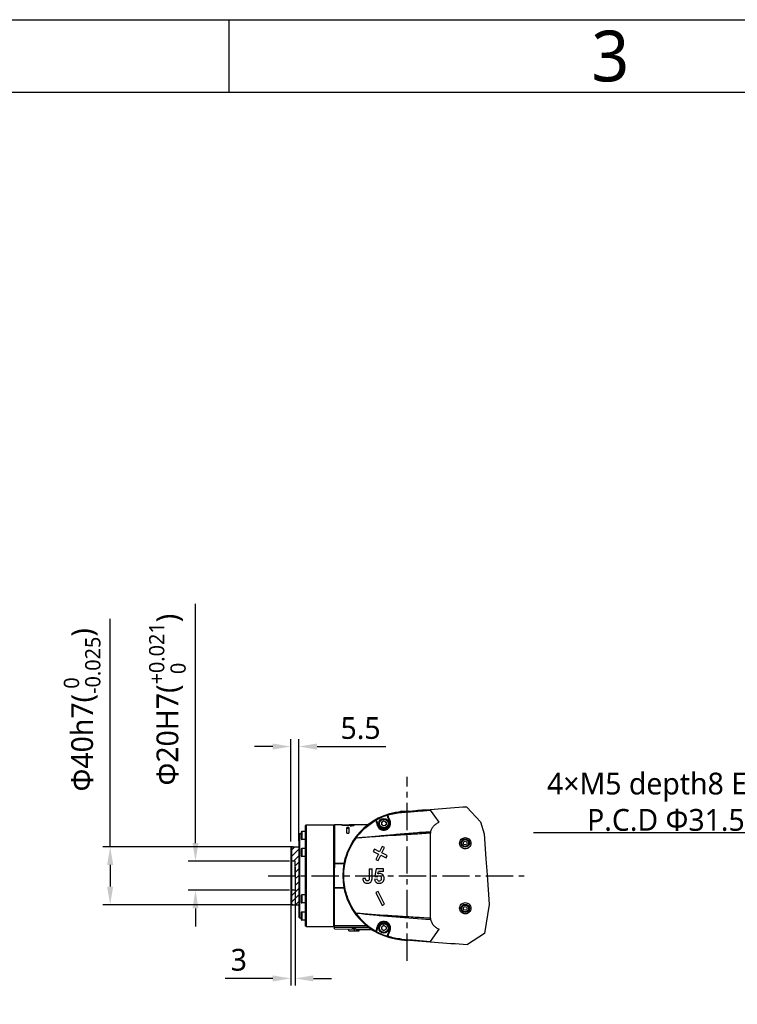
# Model space of a CAD drawing. Header units: millimetres. Extents: x 5828 to 6704, y 123 to 421.
# Tile 93 of 145: x 6374 to 6424, y 353 to 421. Entities that reach past the tile are written whole.
import ezdxf
from ezdxf import colors
from ezdxf.entities.mleader import LeaderData, LeaderLine
from ezdxf.enums import TextEntityAlignment as Align
from ezdxf.math import Vec2, Vec3

# ---------------------------------------------------------------- set-up
doc = ezdxf.new("R2010")
doc.units = ezdxf.units.MM
doc.linetypes.add('CENTER', pattern=[0.6, 0.375, -0.075, 0.075, -0.075])
for name, color, linetype in [('中心线', 7, 'Continuous'), ('外形图', 7, 'Continuous'), ('多重引线', 7, 'Continuous'), ('尺寸标注', 7, 'Continuous'), ('模板', 7, 'Continuous')]:
    doc.layers.add(name, color=color, linetype=linetype)
doc.styles.add('微软雅黑', font='msyh.ttc', dxfattribs={"height": 1.5})
doc.dimstyles.new('尺寸标注_细节_1_10比例', dxfattribs={"dimtxt": 1.5, "dimasz": 1.25, "dimexe": 0.5, "dimexo": 0.4, "dimgap": 0.5, "dimtad": 1, "dimlfac": 10, "dimdsep": 46, "dimtxsty": '微软雅黑', "dimcen": 0.09, "dimadec": 0, "dimazin": 0, "dimtp": 0.01, "dimtm": 0.01, "dimtfac": 1, "dimtofl": 0, "dimtmove": 0, "dimatfit": 3, "dimfxl": 1, "dimtolj": 1, "dimarcsym": 0})

# ---------------------------------------------------------------- blocks, each defined once
blk = doc.blocks.new('图纸页')
at = {"layer": '模板', "color": 2}
blk.add_line((6388.656, 420.623), (6388.656, 415.623), dxfattribs=at)
for points in [[(6283.656, 123.623), (6283.656, 420.623), (6703.656, 420.623), (6703.656, 123.623)], [(6308.656, 128.623), (6308.656, 415.623), (6698.656, 415.623), (6698.656, 128.623)]]:
    blk.add_lwpolyline(points, close=True, dxfattribs=at)
at = {"layer": '模板', "color": 2, "style": '微软雅黑'}
blk.add_text('3', height=3.5, dxfattribs=at).set_placement((6414.906, 418.123), align=Align.MIDDLE_CENTER)
for tag, height, p in [('编号', 4, (6669.32, 150.508)), ('当前页', 1.667, (6668.109, 141.186)), ('总页数', 1.667, (6673.318, 141.186)), ('比例', 1.667, (6628.656, 133.623))]:
    blk.add_attdef(tag, text='', height=height, dxfattribs=at).set_placement(p, align=Align.MIDDLE)
blk = doc.blocks.new('*D1130')
at = {"layer": 'Defpoints', "color": 0}
for p in [(6393.216, 362.695), (6386.35, 360.695), (6393.216, 360.695)]:
    blk.add_point(p, dxfattribs=at)
at = {"layer": '尺寸标注', "color": 0, "lineweight": -2}
for p, q in [((6386.35, 363.945), (6386.35, 380.41)), ((6392.816, 362.695), (6385.85, 362.695)), ((6392.816, 360.695), (6385.85, 360.695)), ((6386.35, 359.445), (6386.35, 358.195))]:
    blk.add_line(p, q, dxfattribs=at)
at = {"layer": '尺寸标注', "color": 0}
for points in [[(6386.141, 363.945), (6386.558, 363.945), (6386.35, 362.695)], [(6386.558, 359.445), (6386.141, 359.445), (6386.35, 360.695)]]:
    blk.add_solid(points, dxfattribs=at)
at = {"layer": '尺寸标注', "color": 0, "insert": (6384.416, 373.818), "char_height": 1.5, "attachment_point": 5, "rotation": 90, "style": '微软雅黑'}
blk.add_mtext('\\A1;\\A1;Φ20H7({\\H0.7x;\\S+0.021^   0;})', dxfattribs=at)
blk = doc.blocks.new('*D1131')
at = {"layer": 'Defpoints', "color": 0}
for p in [(6393.466, 363.695), (6380.477, 359.695), (6393.466, 359.695)]:
    blk.add_point(p, dxfattribs=at)
at = {"layer": '尺寸标注', "color": 0, "lineweight": -2}
for p, q in [((6380.477, 363.695), (6380.477, 379.37)), ((6393.066, 363.695), (6379.977, 363.695)), ((6380.477, 362.445), (6380.477, 360.945)), ((6393.066, 359.695), (6379.977, 359.695))]:
    blk.add_line(p, q, dxfattribs=at)
at = {"layer": '尺寸标注', "color": 0}
for points in [[(6380.685, 362.445), (6380.268, 362.445), (6380.477, 363.695)], [(6380.268, 360.945), (6380.685, 360.945), (6380.477, 359.695)]]:
    blk.add_solid(points, dxfattribs=at)
at = {"layer": '尺寸标注', "color": 0, "insert": (6378.546, 373.117), "char_height": 1.5, "attachment_point": 5, "rotation": 90, "style": '微软雅黑'}
blk.add_mtext('\\A1;\\A1;Φ40h7({\\H0.7x;\\S 0^ -0.025;})', dxfattribs=at)
blk = doc.blocks.new('*D1132')
at = {"layer": 'Defpoints', "color": 0}
for p in [(6392.916, 362.695), (6393.216, 362.695), (6393.216, 354.629)]:
    blk.add_point(p, dxfattribs=at)
at = {"layer": '尺寸标注', "color": 0, "lineweight": -2}
for p, q in [((6392.916, 362.295), (6392.916, 354.129)), ((6393.216, 362.295), (6393.216, 354.129)), ((6391.666, 354.629), (6388.392, 354.629)), ((6394.466, 354.629), (6395.716, 354.629))]:
    blk.add_line(p, q, dxfattribs=at)
at = {"layer": '尺寸标注', "color": 0}
for points in [[(6391.666, 354.42), (6391.666, 354.837), (6392.916, 354.629)], [(6394.466, 354.837), (6394.466, 354.42), (6393.216, 354.629)]]:
    blk.add_solid(points, dxfattribs=at)
at = {"layer": '尺寸标注', "color": 0, "insert": (6389.331, 355.904), "char_height": 1.5, "attachment_point": 5, "style": '微软雅黑'}
blk.add_mtext('\\A1;3', dxfattribs=at)
blk = doc.blocks.new('*D1133')
at = {"layer": 'Defpoints', "color": 0}
for p in [(6393.466, 370.589), (6392.916, 363.645), (6393.466, 363.695)]:
    blk.add_point(p, dxfattribs=at)
at = {"layer": '尺寸标注', "color": 0, "lineweight": -2}
for p, q in [((6392.916, 364.045), (6392.916, 371.089)), ((6393.466, 364.095), (6393.466, 371.089)), ((6391.666, 370.589), (6390.416, 370.589)), ((6394.716, 370.589), (6399.458, 370.589))]:
    blk.add_line(p, q, dxfattribs=at)
at = {"layer": '尺寸标注', "color": 0}
for points in [[(6391.666, 370.381), (6391.666, 370.798), (6392.916, 370.589)], [(6394.716, 370.798), (6394.716, 370.381), (6393.466, 370.589)]]:
    blk.add_solid(points, dxfattribs=at)
at = {"layer": '尺寸标注', "color": 0, "insert": (6397.712, 371.852), "char_height": 1.5, "attachment_point": 5, "style": '微软雅黑'}
blk.add_mtext('\\A1;5.5', dxfattribs=at)

msp = doc.modelspace()

# ---------------------------------------------------------------- hatches: boundary and pattern name
at = {"layer": '外形图'}
h = msp.add_hatch(dxfattribs=at)
h.set_pattern_fill('ANSI31', color=256, scale=0.1)
h.set_pattern_definition([(45, (6191.7738, 195.50206), (-0.2245064, 0.2245064), [])])
h.paths.add_polyline_path([(6392.9658, 359.6952), (6393.4658, 359.6952), (6393.4658, 363.6952), (6392.9658, 363.6952), (6392.9658, 362.6952), (6393.2158, 362.6952), (6393.2158, 361.6952), (6393.2158, 360.6952), (6392.9658, 360.6952)])
h.paths.add_polyline_path([(6392.9158, 362.6952), (6392.9658, 362.6952), (6392.9658, 363.6952), (6392.9158, 363.6452)])
h.paths.add_polyline_path([(6392.9158, 359.7452), (6392.9658, 359.6952), (6392.9658, 360.6952), (6392.9158, 360.6952)])

# ---------------------------------------------------------------- linework, layer by layer
at = {"layer": '中心线', "linetype": 'CENTER', "ltscale": 5}
for p, q in [((6400.9158, 355.8417), (6400.9158, 368.4949)), ((6391.3468, 361.6952), (6408.9891, 361.6952))]:
    msp.add_line(p, q, dxfattribs=at)
at = {"layer": '外形图', "color": 7, "linetype": 'Continuous'}
for p, q in [((6400.5141, 366.1452), (6401.02, 366.1452)), ((6400.9823, 366.1425), (6400.5301, 366.1034)), ((6400.5301, 366.1034), (6400.5322, 366.0802)), ((6400.5323, 366.078), (6400.5333, 366.0673)), ((6400.9141, 366.1366), (6400.9141, 366.1452)), ((6400.9175, 366.1369), (6400.9175, 366.1452)), ((6403.1256, 365.3836), (6402.5268, 366.2131)), ((6402.7126, 365.9557), (6402.5268, 366.2131)), ((6398.9399, 365.1584), (6398.8288, 365.4638)), ((6399.3158, 365.4685), (6399.1658, 365.3818)), ((6399.1658, 365.2086), (6399.1658, 365.3818)), ((6399.4658, 365.3818), (6399.3158, 365.4685)), ((6399.4658, 365.3818), (6399.4658, 365.2086)), ((6399.5584, 365.7982), (6399.6917, 365.4321)), ((6399.6917, 365.4321), (6399.7098, 365.4387)), ((6393.6158, 364.6915), (6393.6158, 364.2415)), ((6393.6658, 364.7415), (6393.6658, 364.1915)), ((6393.9158, 364.7415), (6393.6658, 364.7415)), ((6393.9158, 365.1432), (6393.9241, 365.1522)), ((6393.9158, 364.2174), (6393.9158, 365.1432)), ((6393.9382, 365.1674), (6393.9408, 365.1702)), ((6393.9408, 365.1702), (6393.9658, 365.1952)), ((6393.9658, 365.1952), (6393.9658, 358.1952)), ((6393.9658, 365.1952), (6395.8658, 365.1952)), ((6395.8658, 358.1952), (6395.8658, 365.1952)), ((6395.9158, 365.1452), (6395.8658, 365.1952)), ((6395.9158, 365.1952), (6395.9158, 362.2485)), ((6396.4168, 365.1952), (6395.9158, 365.1952)), ((6396.4168, 365.1869), (6396.4168, 365.1945)), ((6396.4168, 365.1945), (6396.9516, 365.1945)), ((6396.4168, 365.1869), (6396.9638, 365.1869)), ((6396.7658, 364.6163), (6396.7658, 365.0238)), ((6396.9148, 365.0238), (6396.7658, 365.0238)), ((6396.7667, 364.9709), (6396.9139, 364.9709)), ((6396.9148, 365.0238), (6396.9148, 364.6163)), ((6396.9516, 365.1869), (6396.9516, 365.1945)), ((6396.9638, 365.1945), (6396.9516, 365.1945)), ((6397.087, 365.1426), (6397.0868, 365.1686)), ((6397.1138, 365.1941), (6397.0991, 365.1942)), ((6397.1137, 365.185), (6397.1138, 365.1941)), ((6398.2262, 365.1952), (6397.1318, 365.1952)), ((6397.1324, 365.1449), (6397.1318, 365.1781)), ((6398.9252, 365.1531), (6398.9399, 365.1584)), ((6399.1658, 365.2086), (6399.3158, 365.122)), ((6399.3158, 365.122), (6399.4658, 365.2086)), ((6393.4658, 364.5452), (6393.5158, 364.5952)), ((6393.4658, 364.5452), (6393.4658, 358.8452)), ((6393.5158, 364.5952), (6393.5158, 358.7952)), ((6393.5158, 364.5952), (6393.6158, 364.5952)), ((6393.9158, 364.1915), (6393.6658, 364.1915)), ((6393.9158, 359.1789), (6393.9158, 364.2115)), ((6396.7658, 364.6163), (6396.9148, 364.6163)), ((6402.5158, 358.7648), (6402.5158, 364.6264)), ((6392.9158, 363.6452), (6392.9658, 363.6952)), ((6392.9158, 363.6452), (6392.9158, 359.7452)), ((6392.9658, 363.6952), (6392.9658, 359.6952)), ((6392.9658, 363.6952), (6393.4658, 363.6952)), ((6393.6158, 363.5202), (6393.6158, 363.0702)), ((6393.6658, 363.5702), (6393.6658, 363.0202)), ((6393.9158, 363.5702), (6393.6658, 363.5702)), ((6398.6623, 363.5213), (6398.5862, 363.3653)), ((6398.5862, 363.3653), (6398.9501, 363.1878)), ((6399.0262, 363.3438), (6398.6623, 363.5213)), ((6399.2037, 363.7077), (6399.0262, 363.3438)), ((6399.1821, 363.2677), (6399.3596, 363.6316)), ((6399.3596, 363.6316), (6399.2037, 363.7077)), ((6393.9158, 363.0202), (6393.6658, 363.0202)), ((6398.9501, 363.1878), (6398.7726, 362.824)), ((6398.7726, 362.824), (6398.9286, 362.7479)), ((6398.9286, 362.7479), (6399.1061, 363.1118)), ((6399.1061, 363.1118), (6399.47, 362.9343)), ((6399.546, 363.0902), (6399.1821, 363.2677)), ((6399.47, 362.9343), (6399.546, 363.0902)), ((6396.5558, 362.5379), (6395.9158, 362.5379)), ((6396.5558, 362.5138), (6395.9158, 362.5138)), ((6395.9158, 361.142), (6395.9158, 362.2485)), ((6396.5558, 362.5138), (6396.5558, 362.5379)), ((6398.3043, 362.1746), (6398.3043, 361.6952)), ((6398.3043, 362.1746), (6398.5021, 362.1746)), ((6398.5021, 361.6952), (6398.5021, 362.1746)), ((6398.7936, 362.1612), (6398.7059, 361.6952)), ((6399.2922, 362.1612), (6398.7936, 362.1612)), ((6398.9072, 361.8178), (6398.9367, 361.9848)), ((6399.2922, 361.9848), (6398.9367, 361.9848)), ((6399.2922, 361.9848), (6399.2922, 362.1612)), ((6398.0601, 361.5167), (6397.873, 361.4952)), ((6398.3043, 361.6952), (6398.3043, 361.5395)), ((6398.3052, 361.5395), (6398.3043, 361.5395)), ((6398.5021, 361.5522), (6398.5021, 361.6952)), ((6398.8623, 361.4637), (6398.6745, 361.4443)), ((6398.7059, 361.6952), (6398.6973, 361.6495)), ((6398.6973, 361.6495), (6398.8502, 361.6274)), ((6399.3298, 361.5938), (6399.2942, 361.6952)), ((6395.9158, 358.0317), (6395.9158, 361.142)), ((6395.9158, 360.8767), (6396.5558, 360.8767)), ((6395.9158, 360.8526), (6396.5558, 360.8526)), ((6396.5558, 360.8526), (6396.5558, 360.8767)), ((6398.9286, 360.6182), (6398.7726, 360.5421)), ((6399.3596, 359.7344), (6398.9286, 360.6182)), ((6393.6158, 360.3202), (6393.6158, 359.8702)), ((6393.6658, 360.3702), (6393.6658, 359.8202)), ((6393.9158, 360.3702), (6393.6658, 360.3702)), ((6398.7726, 360.5421), (6399.2037, 359.6584)), ((6392.9158, 359.7452), (6392.9658, 359.6952)), ((6392.9658, 359.6952), (6393.4658, 359.6952)), ((6393.9158, 359.8202), (6393.6658, 359.8202)), ((6399.2037, 359.6584), (6399.3596, 359.7344)), ((6393.4658, 358.8452), (6393.5158, 358.7952)), ((6393.5158, 358.7952), (6393.6158, 358.7952)), ((6393.6158, 359.149), (6393.6158, 358.699)), ((6393.6658, 359.199), (6393.6658, 358.649)), ((6393.9158, 359.199), (6393.6658, 359.199)), ((6393.9158, 358.649), (6393.6658, 358.649)), ((6393.9158, 358.2473), (6393.9158, 359.1731)), ((6393.9232, 358.2392), (6393.9158, 358.2472)), ((6393.9408, 358.2202), (6393.9344, 358.2271)), ((6393.9658, 358.1952), (6393.9408, 358.2202)), ((6393.9658, 358.1952), (6395.8658, 358.1952)), ((6395.9158, 358.2452), (6395.8658, 358.1952)), ((6395.9158, 358.1477), (6398.2799, 358.155)), ((6398.3623, 358.0872), (6395.9158, 358.1299)), ((6395.9158, 358.0317), (6397.1102, 358.0108)), ((6396.9158, 357.8966), (6396.9158, 358.0142)), ((6396.921, 357.8952), (6396.9786, 357.8952)), ((6397.0908, 357.8952), (6397.4408, 357.8952)), ((6397.2639, 357.9095), (6397.2658, 357.9098)), ((6397.2639, 357.9095), (6397.2658, 357.9098)), ((6397.2658, 358.0107), (6397.2658, 357.9098)), ((6397.2658, 357.9098), (6397.2677, 357.9095)), ((6397.2658, 357.9098), (6397.2677, 357.9095)), ((6397.4068, 358.0057), (6398.519, 357.9862)), ((6397.553, 357.8952), (6397.6106, 357.8952)), ((6397.6158, 357.8966), (6397.6158, 358.002)), ((6398.8288, 357.9267), (6398.9399, 358.2321)), ((6398.9399, 358.2321), (6398.9252, 358.2374)), ((6399.3158, 358.2685), (6399.1658, 358.1818)), ((6399.1658, 358.0086), (6399.1658, 358.1818)), ((6399.1658, 358.0086), (6399.3158, 357.922)), ((6399.4658, 358.1818), (6399.3158, 358.2685)), ((6399.3158, 357.922), (6399.4658, 358.0086)), ((6399.4658, 358.1818), (6399.4658, 358.0086)), ((6399.6917, 357.9584), (6399.5584, 357.5923)), ((6399.7098, 357.9518), (6399.6917, 357.9584)), ((6402.5268, 357.1774), (6403.1256, 358.0068)), ((6400.5301, 357.2871), (6400.5322, 357.3103)), ((6400.5301, 357.2871), (6400.9823, 357.248)), ((6400.5323, 357.3125), (6400.5333, 357.3232))]:
    msp.add_line(p, q, dxfattribs=at)
at = {"layer": '外形图'}
for p, q in [((6393.2158, 362.6952), (6392.9158, 362.6952)), ((6393.2158, 361.6952), (6393.2158, 362.6952)), ((6393.2158, 361.6952), (6393.2158, 360.6952)), ((6393.2158, 360.6952), (6392.9158, 360.6952))]:
    msp.add_line(p, q, dxfattribs=at)
msp.add_lwpolyline([(6405.0317, 366.4262), (6405.9767, 365.4004), (6406.2212, 364.575), (6406.3435, 362.863), (6406.4219, 361.7653), (6406.5684, 359.7147), (6406.2518, 357.7271), (6405.0665, 356.9619)], dxfattribs=at)
at = {"layer": '外形图', "color": 7, "linetype": 'Continuous'}
for centre, radius in [((6399.3158, 365.2952), 0.35), ((6399.3158, 365.2952), 0.3), ((6404.9157, 363.9463), 0.2872), ((6404.9158, 363.9452), 0.2851), ((6404.9158, 363.9452), 0.2352), ((6404.9158, 363.9452), 0.125), ((6404.9157, 359.4442), 0.2872), ((6404.9158, 359.4452), 0.2851), ((6404.9158, 359.4452), 0.2352), ((6404.9158, 359.4452), 0.125), ((6399.3158, 358.0952), 0.35), ((6399.3158, 358.0952), 0.3)]:
    msp.add_circle(centre, radius, dxfattribs=at)
for centre, radius, start, end in [((6400.9158, 361.6952), 4.425, 95, 265), ((6400.9158, 361.6952), 4.4017, 95, 265), ((6400.9158, 361.6952), 4.3995, 95, 265), ((6400.9104, 361.7028), 4.3807, 94.938773, 116.970437), ((6400.5141, 366.0452), 0.1, 89.999411, 156.714359), ((6419.5967, 147.6176), 219.2929, 93.808251, 94.987376), ((6418.8168, 154.7361), 212.1206, 94.404589, 94.944699), ((6400.9121, 361.6994), 4.3845, 116.970221, 143.835663), ((6400.9185, 361.7204), 4.3603, 117.167507, 119.755869), ((6398.7747, 365.4703), 0.0409, 65.535493, 119.76122), ((6399.5374, 365.94), 0.8953, 209.019435, 209.260703), ((6422.0479, 372.539), 24.3313, 196.810012, 197.646251), ((6422.327, 372.5876), 24.5543, 196.865572, 197.361505), ((6400.9817, 361.5945), 4.5013, 109.451509, 117.152112), ((6399.3158, 365.2952), 0.4, 200, 20), ((6399.3158, 365.2952), 0.15, 120, 160.002373), ((6399.3158, 365.2952), 0.15, 19.997627, 100.002373), ((6400.9812, 361.5989), 4.4969, 108.08047, 109.463562), ((6377.5323, 356.3077), 23.9837, 22.37792, 23.309908), ((6399.8669, 365.9514), 0.2928, 195.446618, 196.007201), ((6400.1552, 366.0342), 0.5926, 196.009981, 196.522005), ((6393.6658, 364.6915), 0.05, 90, 180), ((6391.398, 367.5032), 3.4508, 317.056004, 317.400807), ((6396.9802, 345.3465), 19.848, 89.656944, 90.047413), ((6397.0728, 360.245), 4.9492, 89.153711, 89.525886), ((6426.8012, 373.9858), 29.242, 197.360195, 197.581135), ((6399.3158, 365.2952), 0.15, 199.997627, 280.002373), ((6399.3158, 365.2952), 0.15, 300, 340.002373), ((6419.2387, 365.746), 16.7604, 183.523148, 183.832644), ((6424.041, 366.3538), 21.5762, 184.35019, 184.590503), ((6393.6658, 364.2415), 0.05, 180, 270), ((6400.9157, 361.6966), 4.389, 143.833337, 163.232421), ((6400.9313, 361.6846), 4.3946, 143.825156, 163.144171), ((6393.6658, 363.5202), 0.05, 90, 180), ((6393.6658, 363.0702), 0.05, 180, 270), ((6400.9202, 361.6953), 4.3938, 163.231658, 196.768446), ((6400.8965, 361.695), 4.3583, 163.142283, 179.996616), ((6400.4948, 361.6866), 4.0299, 161.48501, 167.805405), ((6400.5083, 361.6823), 4.044, 161.338562, 161.487324), ((6400.9011, 361.6961), 4.3629, 180.011829, 196.556413), ((6400.4877, 361.702), 4.0225, 192.189278, 198.266159), ((6393.6658, 360.3202), 0.05, 90, 180), ((6400.5086, 361.7083), 4.0444, 198.258026, 198.659512), ((6400.9155, 361.6938), 4.3888, 196.767053, 216.16701), ((6400.9074, 361.6977), 4.3693, 196.552466, 196.832841), ((6400.9345, 361.7075), 4.3981, 196.853152, 216.167483), ((6393.6658, 359.8702), 0.05, 180, 270), ((6393.6658, 359.149), 0.05, 90, 180), ((6393.6658, 358.699), 0.05, 180, 270), ((6400.9121, 361.691), 4.3844, 216.164035, 243.028211), ((6400.912, 361.6867), 4.3676, 216.12084, 240.425191), ((6419.2408, 357.6443), 16.7625, 176.167167, 176.476615), ((6420.6838, 357.5516), 18.1902, 176.180063, 176.465404), ((6391.6808, 356.1495), 3.0652, 42.655035, 42.980744), ((6397.1374, 359.3392), 1.4465, 261.188481, 262.064175), ((6397.1388, 359.3558), 1.4632, 262.097335, 262.528298), ((6397.1162, 359.178), 1.2839, 262.497582, 263.879128), ((6397.4152, 359.1793), 1.2853, 276.122471, 277.502574), ((6397.3988, 359.3087), 1.4157, 277.478196, 278.523297), ((6397.3716, 359.4878), 1.5968, 278.533742, 278.795388), ((6400.9301, 361.6902), 4.3836, 240.242093, 242.814852), ((6398.7747, 357.9202), 0.0409, 240.239017, 294.473837), ((6399.3936, 357.5307), 0.7307, 150.713892, 151.009709), ((6422.4179, 350.7366), 24.7187, 162.359869, 163.183009), ((6421.4569, 351.0703), 23.6441, 162.627826, 163.14296), ((6426.0793, 349.6304), 28.4856, 162.412901, 162.639819), ((6399.3158, 358.0952), 0.4, 340, 160), ((6399.3158, 358.0952), 0.15, 120, 160.002373), ((6399.3158, 358.0952), 0.15, 199.997627, 280.002373), ((6399.3158, 358.0952), 0.15, 19.997627, 100.002373), ((6399.3158, 358.0952), 0.15, 300, 340.002373), ((6376.6176, 367.4681), 24.9762, 336.70861, 337.603562), ((6400.9104, 361.6877), 4.3807, 243.027842, 265.061056), ((6400.9723, 361.7753), 4.4785, 242.832571, 250.644854), ((6400.9919, 361.8285), 4.5353, 250.633723, 251.92003), ((6399.8734, 357.4372), 0.2995, 163.968655, 164.551612), ((6400.1622, 357.3543), 0.5999, 163.480364, 163.971768), ((6419.6054, 575.8814), 219.4017, 265.01282, 266.200457), ((6422.1138, 617.6483), 261.2063, 265.260905, 265.699541), ((6418.8907, 569.5576), 213.0268, 265.05645, 265.594262)]:
    msp.add_arc(centre, radius, start, end, dxfattribs=at)
for points, knots in [([(6399.587, 365.8656), (6399.7407, 365.9139), (6400.053, 365.9966), (6400.3729, 366.0401), (6400.5333, 366.0555)], [0, 0, 0, 0, 0.5000191, 1, 1, 1, 1]), ([(6400.5333, 366.0555), (6400.5332, 366.0583), (6400.5335, 366.062), (6400.5327, 366.0663), (6400.5333, 366.0673)], [0, 0, 0, 0, 0.7096318, 1, 1, 1, 1]), ([(6400.5333, 366.0555), (6400.6992, 366.071), (6401.0316, 366.0956), (6401.5299, 366.1362), (6402.0283, 366.1749), (6402.3607, 366.2004), (6402.5268, 366.2131)], [0, 0, 0, 0, 0.2499899, 0.499984, 0.74999, 1, 1, 1, 1]), ([(6402.5268, 366.2131), (6402.5266, 366.2171), (6402.5268, 366.2227), (6402.5256, 366.2287), (6402.5262, 366.2302)], [0, 0, 0, 0, 0.7121067, 1, 1, 1, 1]), ([(6397.384, 364.2785), (6397.5654, 364.5276), (6397.9833, 364.9878), (6398.4881, 365.3506), (6398.7563, 365.5024)], [0, 0, 0, 0, 0.4999759, 1, 1, 1, 1]), ([(6398.8615, 365.1632), (6398.8692, 365.1364), (6398.8917, 365.0842), (6398.955, 364.9873), (6399.0717, 364.8845), (6399.2589, 364.8219), (6399.4678, 364.8431), (6399.6494, 364.9554), (6399.7929, 365.1718), (6399.7924, 365.3784), (6399.7466, 365.4853)], [0, 0, 0, 0, 0.0555272, 0.1121864, 0.2300401, 0.3575446, 0.4947294, 0.6348414, 0.7681115, 1, 1, 1, 1]), ([(6399.7098, 365.4387), (6399.7292, 365.3925), (6399.7519, 365.2878), (6399.724, 365.122), (6399.6243, 364.9692), (6399.4619, 364.8696), (6399.2755, 364.8508), (6399.1094, 364.9071), (6398.9878, 365.0139), (6398.9398, 365.1061), (6398.9252, 365.1531)], [0, 0, 0, 0, 0.1120631, 0.2337626, 0.3671678, 0.5081165, 0.6458354, 0.7730118, 0.8898201, 1, 1, 1, 1]), ([(6399.5537, 365.836), (6399.555, 365.8389), (6399.5626, 365.852), (6399.5759, 365.8614), (6399.587, 365.8656)], [0, 0, 0, 0, 0.213225, 1, 1, 1, 1]), ([(6399.7466, 365.4853), (6399.7177, 365.5507), (6399.6684, 365.6791), (6399.6123, 365.8047), (6399.587, 365.8656)], [0, 0, 0, 0, 0.5198258, 1, 1, 1, 1]), ([(6399.7466, 365.4854), (6399.7353, 365.481), (6399.7167, 365.47), (6399.7073, 365.4473), (6399.7098, 365.4387)], [0, 0, 0, 0, 0.574007, 1, 1, 1, 1]), ([(6402.5276, 364.7173), (6402.5501, 364.7881), (6402.6047, 364.9287), (6402.7364, 365.1174), (6402.9111, 365.2747), (6403.0496, 365.3567), (6403.1256, 365.3836)], [0, 0, 0, 0, 0.2409515, 0.4861365, 0.7385999, 1, 1, 1, 1]), ([(6396.9638, 365.1869), (6396.9869, 365.1869), (6397.0319, 365.1866), (6397.0769, 365.1863), (6397.0988, 365.1851)], [0, 0, 0, 0, 0.5131105, 1, 1, 1, 1]), ([(6397.0868, 365.1686), (6397.0701, 365.1673), (6397.0357, 365.1664), (6397.0014, 365.166), (6396.9838, 365.1659)], [0, 0, 0, 0, 0.4877628, 1, 1, 1, 1]), ([(6396.9838, 365.1659), (6396.9853, 365.1641), (6396.9918, 365.1562), (6396.9976, 365.1478), (6397.0018, 365.1411)], [0, 0, 0, 0, 0.2316895, 1, 1, 1, 1]), ([(6397.0018, 365.1411), (6397.0123, 365.1411), (6397.0537, 365.1413), (6397.095, 365.1425), (6397.1259, 365.1444)], [0, 0, 0, 0, 0.2539237, 1, 1, 1, 1]), ([(6397.1318, 365.1781), (6397.1318, 365.1769), (6397.1276, 365.1742), (6397.1193, 365.1725), (6397.1047, 365.1701), (6397.0933, 365.1691), (6397.0868, 365.1686)], [0, 0, 0, 0, 0.0750504, 0.2615813, 0.5782812, 1, 1, 1, 1]), ([(6397.0988, 365.1851), (6397.1076, 365.1846), (6397.1183, 365.1836), (6397.1297, 365.1813), (6397.1318, 365.179), (6397.1318, 365.1781)], [0, 0, 0, 0, 0.7636191, 0.9263435, 1, 1, 1, 1]), ([(6397.1259, 365.1444), (6397.1484, 365.1458), (6397.1802, 365.1484), (6397.2193, 365.1542), (6397.2414, 365.1586), (6397.2582, 365.1635), (6397.2699, 365.1682), (6397.2778, 365.1737), (6397.2778, 365.1775)], [0, 0, 0, 0, 0.4270376, 0.603908, 0.7470144, 0.8543945, 0.9281177, 1, 1, 1, 1]), ([(6397.2778, 365.1775), (6397.2778, 365.1788), (6397.2763, 365.182), (6397.2704, 365.1849), (6397.2611, 365.1874), (6397.247, 365.1894), (6397.2282, 365.1911), (6397.1939, 365.1928), (6397.1659, 365.1934), (6397.1459, 365.1937)], [0, 0, 0, 0, 0.0280235, 0.070255, 0.1397167, 0.2428771, 0.3826744, 0.5582981, 1, 1, 1, 1]), ([(6402.51, 364.7161), (6402.1167, 364.6886), (6401.3318, 364.6266), (6400.1621, 364.5255), (6399.0216, 364.423), (6398.2728, 364.3534), (6397.9089, 364.3224)], [0, 0, 0, 0, 0.2560817, 0.5114594, 0.7627259, 1, 1, 1, 1]), ([(6398.8615, 365.1632), (6398.8736, 365.1684), (6398.8966, 365.1735), (6398.9213, 365.162), (6398.9252, 365.1531)], [0, 0, 0, 0, 0.575155, 1, 1, 1, 1]), ([(6402.51, 364.7161), (6402.5128, 364.7163), (6402.5184, 364.717), (6402.5242, 364.7165), (6402.5269, 364.7171)], [0, 0, 0, 0, 0.4998255, 1, 1, 1, 1]), ([(6393.9408, 364.1524), (6393.9408, 364.1656), (6393.9379, 364.1899), (6393.924, 364.2106), (6393.9158, 364.2174)], [0, 0, 0, 0, 0.5526293, 1, 1, 1, 1]), ([(6393.9158, 364.0493), (6393.9232, 364.0669), (6393.9352, 364.1005), (6393.9408, 364.136), (6393.9408, 364.1524)], [0, 0, 0, 0, 0.5369321, 1, 1, 1, 1]), ([(6397.3839, 364.2785), (6397.3824, 364.2796), (6397.3785, 364.2823), (6397.3748, 364.2853), (6397.3724, 364.2867)], [0, 0, 0, 0, 0.4047397, 1, 1, 1, 1]), ([(6397.9089, 364.3224), (6397.8635, 364.3187), (6397.6886, 364.3041), (6397.5136, 364.2894), (6397.384, 364.2785)], [0, 0, 0, 0, 0.2591686, 1, 1, 1, 1]), ([(6402.5158, 364.6257), (6402.3189, 364.6128), (6401.9253, 364.5864), (6401.3349, 364.5496), (6400.7455, 364.5141), (6399.6033, 364.4427), (6398.6576, 364.3813), (6397.9087, 364.3224)], [0, 0, 0, 0, 0.1281927, 0.2563445, 0.3843276, 0.5118544, 1, 1, 1, 1]), ([(6402.534, 364.627), (6402.5311, 364.6262), (6402.5248, 364.6267), (6402.5188, 364.6259), (6402.5158, 364.6257)], [0, 0, 0, 0, 0.5002402, 1, 1, 1, 1]), ([(6404.5305, 363.9309), (6404.5304, 363.981), (6404.5502, 364.0825), (6404.6364, 364.2107), (6404.7655, 364.2967), (6404.918, 364.3268), (6405.0703, 364.2964), (6405.199, 364.2103), (6405.2849, 364.0822), (6405.3046, 363.981), (6405.3046, 363.9309)], [0, 0, 0, 0, 0.1245001, 0.2492901, 0.3746861, 0.5004214, 0.6260203, 0.751079, 0.875602, 1, 1, 1, 1]), ([(6404.6285, 363.9452), (6404.6281, 363.9421), (6404.6152, 363.9382), (6404.5969, 363.9345), (6404.5656, 363.9317), (6404.5429, 363.931), (6404.5305, 363.9309)], [0, 0, 0, 0, 0.0951745, 0.3120283, 0.628222, 1, 1, 1, 1]), ([(6405.3046, 363.9309), (6405.3045, 363.881), (6405.2842, 363.78), (6405.1979, 363.6524), (6405.0691, 363.567), (6404.9172, 363.5371), (6404.7655, 363.5672), (6404.6369, 363.6527), (6404.5509, 363.7802), (6404.5306, 363.8811), (6404.5305, 363.9309)], [0, 0, 0, 0, 0.1244701, 0.2493682, 0.3747562, 0.5003263, 0.6258047, 0.7509474, 0.875629, 1, 1, 1, 1]), ([(6405.2029, 363.9452), (6405.203, 363.9441), (6405.206, 363.9416), (6405.216, 363.9379), (6405.2368, 363.9342), (6405.2679, 363.9316), (6405.2918, 363.9309), (6405.3046, 363.9309)], [0, 0, 0, 0, 0.0344172, 0.0975427, 0.3153104, 0.6314859, 1, 1, 1, 1]), ([(6393.9408, 361.6953), (6393.9408, 361.7057), (6393.9387, 361.7464), (6393.928, 361.7865), (6393.9158, 361.8141)], [0, 0, 0, 0, 0.2579907, 1, 1, 1, 1]), ([(6393.9158, 361.5764), (6393.9198, 361.5854), (6393.9344, 361.6233), (6393.9408, 361.6644), (6393.9408, 361.6953)], [0, 0, 0, 0, 0.2410877, 1, 1, 1, 1]), ([(6397.873, 361.4952), (6397.873, 361.4494), (6397.8815, 361.3799), (6397.918, 361.2955), (6397.9751, 361.2253), (6398.0588, 361.1851), (6398.1459, 361.1743), (6398.2333, 361.1741), (6398.3217, 361.1916), (6398.3975, 361.2389), (6398.4587, 361.3056), (6398.503, 361.4146), (6398.5021, 361.5064), (6398.5021, 361.5522)], [0, 0, 0, 0, 0.1279369, 0.1917289, 0.2547071, 0.377154, 0.4382499, 0.4993667, 0.6214693, 0.6832899, 0.7457745, 0.871908, 1, 1, 1, 1]), ([(6398.3043, 361.5395), (6398.3043, 361.518), (6398.3059, 361.4755), (6398.3007, 361.4212), (6398.28, 361.3835), (6398.2561, 361.3625), (6398.2278, 361.3495), (6398.1873, 361.341), (6398.1349, 361.3515), (6398.0915, 361.3836), (6398.0704, 361.4208), (6398.0609, 361.4629), (6398.0609, 361.4952), (6398.0601, 361.5167)], [0, 0, 0, 0, 0.1276382, 0.2543685, 0.3170476, 0.3787655, 0.4399446, 0.5008032, 0.6220105, 0.7454321, 0.8086274, 0.8723768, 1, 1, 1, 1]), ([(6398.6745, 361.4443), (6398.6803, 361.3997), (6398.703, 361.3335), (6398.7578, 361.2614), (6398.8287, 361.2054), (6398.9377, 361.1709), (6399.0504, 361.1737), (6399.1365, 361.198), (6399.215, 361.2418), (6399.2913, 361.3283), (6399.3374, 361.4573), (6399.3379, 361.5495), (6399.3298, 361.5938)], [0, 0, 0, 0, 0.1257675, 0.1886933, 0.2513565, 0.3753842, 0.4993443, 0.5616049, 0.6238621, 0.7485419, 0.8740671, 1, 1, 1, 1]), ([(6398.8502, 361.6274), (6398.8648, 361.6435), (6398.8973, 361.6729), (6398.9381, 361.6907), (6398.9592, 361.6952)], [0, 0, 0, 0, 0.5014321, 1, 1, 1, 1]), ([(6398.9566, 361.3335), (6398.9305, 361.3428), (6398.8834, 361.3804), (6398.8658, 361.4359), (6398.8623, 361.4637)], [0, 0, 0, 0, 0.4970098, 1, 1, 1, 1]), ([(6399.2484, 361.7576), (6399.2063, 361.8018), (6399.1185, 361.8488), (6398.9943, 361.8515), (6398.9347, 361.8316), (6398.9072, 361.8178)], [0, 0, 0, 0, 0.4981373, 0.7489825, 1, 1, 1, 1]), ([(6399.0306, 361.6952), (6399.0523, 361.6903), (6399.0941, 361.6687), (6399.1318, 361.6101), (6399.1437, 361.5427), (6399.1422, 361.4747), (6399.1266, 361.4083), (6399.0873, 361.3508), (6399.0238, 361.3217), (6398.9774, 361.326), (6398.9566, 361.3335)], [0, 0, 0, 0, 0.1243537, 0.2492667, 0.3756779, 0.5016436, 0.6277316, 0.7524206, 0.8761985, 1, 1, 1, 1]), ([(6393.9408, 359.2381), (6393.9408, 359.2545), (6393.9352, 359.29), (6393.9232, 359.3236), (6393.9158, 359.3412)], [0, 0, 0, 0, 0.4630779, 1, 1, 1, 1]), ([(6393.9158, 359.1731), (6393.924, 359.1799), (6393.9379, 359.2006), (6393.9408, 359.2249), (6393.9408, 359.2381)], [0, 0, 0, 0, 0.4473845, 1, 1, 1, 1]), ([(6404.5305, 359.4596), (6404.5306, 359.5094), (6404.5509, 359.6103), (6404.6368, 359.7377), (6404.7653, 359.8232), (6404.917, 359.8534), (6405.069, 359.8236), (6405.1979, 359.7382), (6405.2841, 359.6105), (6405.3045, 359.5095), (6405.3046, 359.4596)], [0, 0, 0, 0, 0.1243458, 0.2489623, 0.3740805, 0.4995424, 0.6251316, 0.7505449, 0.8755062, 1, 1, 1, 1]), ([(6404.6285, 359.4452), (6404.6281, 359.4484), (6404.6152, 359.4523), (6404.5969, 359.456), (6404.5656, 359.4588), (6404.5429, 359.4595), (6404.5305, 359.4596)], [0, 0, 0, 0, 0.0951713, 0.3120232, 0.6282173, 1, 1, 1, 1]), ([(6405.3046, 359.4596), (6405.3047, 359.4095), (6405.285, 359.3083), (6405.1991, 359.1802), (6405.0704, 359.0942), (6404.9182, 359.0637), (6404.7656, 359.0937), (6404.6364, 359.1797), (6404.5503, 359.308), (6404.5305, 359.4095), (6404.5305, 359.4596)], [0, 0, 0, 0, 0.1243706, 0.2488266, 0.3738662, 0.4994498, 0.6252025, 0.7506167, 0.8754737, 1, 1, 1, 1]), ([(6405.2029, 359.4452), (6405.203, 359.4464), (6405.206, 359.4489), (6405.216, 359.4526), (6405.2368, 359.4563), (6405.2679, 359.4589), (6405.2918, 359.4596), (6405.3046, 359.4596)], [0, 0, 0, 0, 0.0344186, 0.0975459, 0.3153157, 0.631491, 1, 1, 1, 1]), ([(6397.3839, 359.112), (6397.3824, 359.1109), (6397.3785, 359.1082), (6397.3748, 359.1052), (6397.3724, 359.1037)], [0, 0, 0, 0, 0.4047397, 1, 1, 1, 1]), ([(6397.9089, 359.0681), (6397.8635, 359.0718), (6397.6885, 359.0864), (6397.5136, 359.101), (6397.3839, 359.112)], [0, 0, 0, 0, 0.2591613, 1, 1, 1, 1]), ([(6397.9089, 359.0681), (6398.2729, 359.0366), (6399.0218, 358.9678), (6400.5549, 358.8296), (6401.7247, 358.7303), (6402.51, 358.6744)], [0, 0, 0, 0, 0.2373372, 0.4885872, 1, 1, 1, 1]), ([(6402.5158, 358.7648), (6402.1223, 358.7924), (6401.3361, 358.8404), (6399.8, 358.9345), (6398.6579, 359.0098), (6397.9089, 359.0681)], [0, 0, 0, 0, 0.2563183, 0.5118092, 1, 1, 1, 1]), ([(6399.7466, 357.9051), (6399.7584, 357.9306), (6399.7749, 357.9861), (6399.7842, 358.0734), (6399.7787, 358.1647), (6399.7448, 358.2896), (6399.6496, 358.4357), (6399.4678, 358.5472), (6399.259, 358.5686), (6399.0716, 358.5058), (6398.934, 358.385), (6398.8778, 358.2809), (6398.8615, 358.2273)], [0, 0, 0, 0, 0.0557329, 0.1135567, 0.1734328, 0.236012, 0.3686647, 0.508094, 0.6446239, 0.7715248, 0.888812, 1, 1, 1, 1]), ([(6402.5282, 358.6731), (6402.5253, 358.674), (6402.519, 358.6734), (6402.513, 358.6742), (6402.51, 358.6744)], [0, 0, 0, 0, 0.5004204, 1, 1, 1, 1]), ([(6402.5158, 358.7648), (6402.5188, 358.7645), (6402.5248, 358.7638), (6402.531, 358.7643), (6402.534, 358.7635)], [0, 0, 0, 0, 0.4997613, 1, 1, 1, 1]), ([(6402.5276, 358.6732), (6402.548, 358.6018), (6402.605, 358.4617), (6402.7367, 358.2739), (6402.9101, 358.1138), (6403.0508, 358.0369), (6403.1256, 358.0069)], [0, 0, 0, 0, 0.2408043, 0.4860446, 0.7385381, 1, 1, 1, 1]), ([(6396.9158, 357.8966), (6396.9164, 357.8965), (6396.9174, 357.8956), (6396.9186, 357.896), (6396.9192, 357.8959)], [0, 0, 0, 0, 0.500699, 1, 1, 1, 1]), ([(6396.921, 357.8952), (6396.9204, 357.8954), (6396.9194, 357.8962), (6396.9181, 357.8958), (6396.9175, 357.8959)], [0, 0, 0, 0, 0.5006969, 1, 1, 1, 1]), ([(6397.4068, 358.0057), (6397.3824, 358.0061), (6397.3328, 358.009), (6397.2582, 358.012), (6397.1837, 358.0116), (6397.1344, 358.0104), (6397.1102, 358.0108)], [0, 0, 0, 0, 0.2474654, 0.5014513, 0.7547071, 1, 1, 1, 1]), ([(6397.6123, 357.8959), (6397.6129, 357.896), (6397.6142, 357.8956), (6397.6152, 357.8965), (6397.6158, 357.8966)], [0, 0, 0, 0, 0.499301, 1, 1, 1, 1]), ([(6398.8615, 358.2273), (6398.8736, 358.2221), (6398.8966, 358.2169), (6398.9213, 358.2285), (6398.9252, 358.2374)], [0, 0, 0, 0, 0.5753442, 1, 1, 1, 1]), ([(6398.9252, 358.2374), (6398.9398, 358.2844), (6398.9878, 358.3766), (6399.1094, 358.4834), (6399.2755, 358.5397), (6399.4618, 358.5209), (6399.6243, 358.4213), (6399.724, 358.2685), (6399.7519, 358.1027), (6399.7292, 357.998), (6399.7098, 357.9518)], [0, 0, 0, 0, 0.1101793, 0.2269667, 0.3541238, 0.4918678, 0.632783, 0.7661925, 0.8879238, 1, 1, 1, 1]), ([(6399.587, 357.5249), (6399.6002, 357.5544), (6399.6256, 357.6153), (6399.6655, 357.7082), (6399.7049, 357.8056), (6399.7315, 357.872), (6399.7466, 357.9051)], [0, 0, 0, 0, 0.2352332, 0.4801544, 0.7350865, 1, 1, 1, 1]), ([(6399.7466, 357.9051), (6399.7355, 357.9094), (6399.7169, 357.9203), (6399.7073, 357.9431), (6399.7098, 357.9518)], [0, 0, 0, 0, 0.5666988, 1, 1, 1, 1]), ([(6399.587, 357.5249), (6399.5828, 357.5264), (6399.5694, 357.5331), (6399.558, 357.5447), (6399.5537, 357.5545)], [0, 0, 0, 0, 0.2949435, 1, 1, 1, 1]), ([(6400.5333, 357.335), (6400.3729, 357.3504), (6400.053, 357.3939), (6399.7407, 357.4767), (6399.587, 357.5249)], [0, 0, 0, 0, 0.4999768, 1, 1, 1, 1]), ([(6400.5333, 357.335), (6400.5332, 357.3322), (6400.5335, 357.3285), (6400.5327, 357.3242), (6400.5333, 357.3232)], [0, 0, 0, 0, 0.7096325, 1, 1, 1, 1]), ([(6402.5268, 357.1774), (6402.5265, 357.1733), (6402.5268, 357.1678), (6402.5256, 357.1618), (6402.5262, 357.1603)], [0, 0, 0, 0, 0.7120925, 1, 1, 1, 1])]:
    msp.add_open_spline(points, degree=3, knots=knots, dxfattribs=at)
for points in [[(6398.7916, 365.5076), (6398.7799, 365.5093), (6398.7672, 365.5072), (6398.7563, 365.5024)], [(6398.8288, 365.4638), (6398.8222, 365.4818), (6398.8091, 365.4996), (6398.7916, 365.5076)], [(6399.5537, 365.8359), (6399.5521, 365.8234), (6399.5541, 365.8101), (6399.5584, 365.7982)], [(6399.5702, 365.8656), (6399.5614, 365.8585), (6399.5551, 365.8472), (6399.5537, 365.8359)], [(6399.5855, 365.8738), (6399.58, 365.872), (6399.5747, 365.8692), (6399.5702, 365.8656)], [(6398.9592, 361.6952), (6398.9825, 361.7003), (6399.0074, 361.7005), (6399.0306, 361.6952)], [(6399.2942, 361.6952), (6399.2816, 361.7178), (6399.2662, 361.739), (6399.2484, 361.7576)], [(6398.1627, 358.2513), (6397.4137, 358.249), (6396.6648, 358.2466), (6395.9158, 358.2445)], [(6396.9175, 357.8959), (6396.9169, 357.896), (6396.9164, 357.8965), (6396.9158, 357.8966)], [(6396.9793, 357.9014), (6397.0163, 357.8974), (6397.0536, 357.8952), (6397.0908, 357.8952)], [(6397.0908, 357.8952), (6397.1487, 357.8952), (6397.2067, 357.9007), (6397.2639, 357.9095)], [(6397.2677, 357.9095), (6397.3249, 357.9007), (6397.3829, 357.8952), (6397.4408, 357.8952)], [(6397.4408, 357.8952), (6397.478, 357.8952), (6397.5153, 357.8974), (6397.5523, 357.9014)], [(6397.6123, 357.8959), (6397.6117, 357.8958), (6397.6112, 357.8954), (6397.6106, 357.8952)], [(6397.6141, 357.8959), (6397.6135, 357.8958), (6397.6129, 357.896), (6397.6123, 357.8959)], [(6397.6158, 357.8966), (6397.6152, 357.8965), (6397.6147, 357.896), (6397.6141, 357.8959)], [(6398.7563, 357.8881), (6398.7672, 357.8833), (6398.7799, 357.8812), (6398.7916, 357.8829)], [(6398.7917, 357.8829), (6398.8091, 357.8909), (6398.8222, 357.9087), (6398.8288, 357.9267)], [(6399.5584, 357.5923), (6399.5541, 357.5805), (6399.5521, 357.5674), (6399.5537, 357.555)], [(6399.5537, 357.555), (6399.5551, 357.5437), (6399.5613, 357.5321), (6399.5701, 357.525)], [(6399.5701, 357.525), (6399.5744, 357.5216), (6399.5793, 357.5189), (6399.5844, 357.5172)]]:
    msp.add_open_spline(points, degree=3, dxfattribs=at)

# ---------------------------------------------------------------- block references
at = {"layer": '多重引线'}
msp.add_blockref('图纸页', (0, 0), dxfattribs=at)

# ---------------------------------------------------------------- dimensions: what is measured, and where the dimension line sits
at = {"layer": '尺寸标注'}
for base, p1, p2, text, picture, middle in [((6386.3498, 360.6952), (6393.2158, 362.6952), (6393.2158, 360.6952), '\\A1;Φ<>H7({\\H0.7x;\\S+0.021^   0;})', '*D1130', (6386.3498, 373.8178)), ((6380.4766, 359.6952), (6393.4658, 363.6952), (6393.4658, 359.6952), '\\A1;Φ<>h7({\\H0.7x;\\S 0^ -0.025;})', '*D1131', (6380.4766, 373.1166))]:
    dim = msp.add_linear_dim(base=base, p1=p1, p2=p2, angle=90, text=text, dimstyle='尺寸标注_细节_1_10比例', override={"dimtxsty": '微软雅黑'}, dxfattribs=at)
    dim.commit()
    dim.dimension.update_dxf_attribs({"geometry": picture, "text_midpoint": middle, "dimtype": 160})
dim = msp.add_linear_dim(base=(6393.4658, 370.5892), p1=(6392.9158, 363.6452), p2=(6393.4658, 363.6952), dimstyle='尺寸标注_细节_1_10比例', dxfattribs=at)
dim.commit()
dim.dimension.update_dxf_attribs({"geometry": '*D1133', "text_midpoint": (6397.7121, 371.8523)})
dim = msp.add_linear_dim(base=(6393.2158, 354.6286), p1=(6392.9158, 362.6952), p2=(6393.2158, 362.6952), dimstyle='尺寸标注_细节_1_10比例', dxfattribs=at)
dim.commit()
dim.dimension.update_dxf_attribs({"geometry": '*D1132', "text_midpoint": (6389.3309, 354.6286), "dimtype": 160})

# ---------------------------------------------------------------- leaders
at = {"layer": '多重引线'}
ml = msp.add_multileader_mtext('Standard', dxfattribs=at)
ml.set_content('\\pxqc;4×M5 depth8 EQS\\PP.C.D {\\C256;Φ31.5}', style='微软雅黑')
ml.set_leader_properties()
ml.build(insert=Vec2(0, 0))
ml.multileader.update_dxf_attribs({"text_left_attachment_type": 5, "text_right_attachment_type": 5, "dogleg_length": 1, "arrow_head_size": 1.25})
ctx = ml.context
ctx.base_point, ctx.char_height, ctx.arrow_head_size, ctx.landing_gap_size, ctx.plane_origin = Vec3(6409.5159, 364.6451), 1.5, 1.25, 0.5, Vec3(6434.9761, 360.117)
ctx.left_attachment, ctx.right_attachment, ctx.text_align_type = 5, 5, 2
notes = []
notes.append((ctx, [(0, (1, 1, 0), (6428.9436, 364.6451), (-1, 0), 1, [(0, [(6434.7962, 360.2521)], 0, [])])]))
ctx.mtext.insert, ctx.mtext.alignment, ctx.mtext.flow_direction = Vec3(6418.7298, 368.7894), 2, 5
for ctx, leaders in notes:
    for number, flags, end, landing, length, lines in leaders:
        leader = LeaderData()
        leader.index, (leader.has_last_leader_line, leader.has_dogleg_vector, leader.attachment_direction) = number, flags
        leader.last_leader_point, leader.dogleg_vector, leader.dogleg_length = Vec3(end), Vec3(landing), length
        for number, points, colour, breaks in lines:
            line = LeaderLine()
            line.index, line.vertices, line.color, line.breaks = number, Vec3.list(points), colors.encode_raw_color(colour), breaks
            leader.lines.append(line)
        ctx.leaders.append(leader)

doc.saveas('drawing.dxf')
